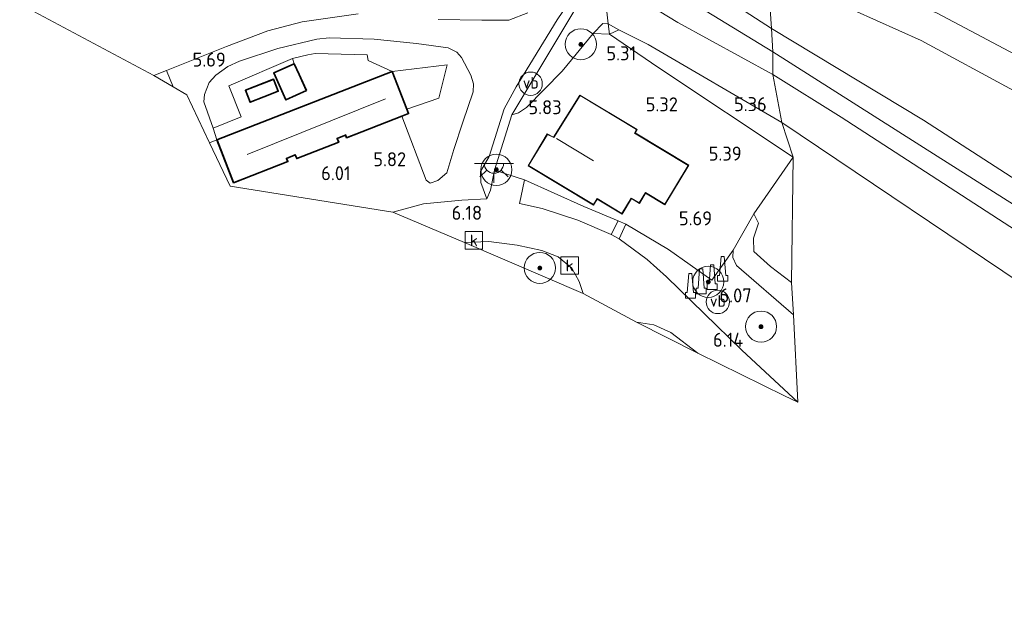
# Model space of a CAD drawing. Extents: x 141961 to 144947, y 416202 to 417778.
# Tile 101 of 122: x 144468 to 144595, y 416470 to 416545. Entities that reach past the tile are written whole.
import ezdxf
from ezdxf.enums import TextEntityAlignment as Align
from ezdxf.lldxf.tags import DXFTag

# ---------------------------------------------------------------- set-up
doc = ezdxf.new("R2010")
doc.units = 0
for name, color, linetype, lineweight in [('B-ME-BC-BETONVORM-GV', 50, 'Continuous', 18), ('B-ME-BV-GELEIDECONSTRUCTIE-S', 210, 'Continuous', 25), ('B-ME-GR-BOOM-S', 90, 'Continuous', 25), ('B-ME-GR-GRAS-GV', 60, 'Continuous', 13), ('B-ME-GR-HAAG-G', 90, 'GR-HAAG1', 13), ('B-ME-GW-TALUD_KRUIN-G', 90, 'Continuous', 18), ('B-ME-GW-TALUD_TEEN-G', 90, 'Continuous', 18), ('B-ME-IE-MEUBILAIR_WEGMEUBILAIR-S', 7, 'Continuous', 25), ('B-ME-IE-TERREINAFSCHEIDING_DOORGANG-G', 210, 'Continuous', 18), ('B-ME-IE-TERREINAFSCHEIDING_KUNSTMATIG_HEKWERK-G', 20, 'IE-TERREINAFSCHEIDING-KUNSTMATIG', 18), ('B-ME-KG-GRENS_OPNAME-G', 210, 'KG-OPNAME', 18), ('B-ME-KG-KADASTRAAL_DAKRAND-G', 170, 'Continuous', 18), ('B-ME-KG-KADASTRAAL_NOK-G', 10, 'Continuous', 18), ('B-ME-OG-BEBOUWING_SCHUUR-GV', 7, 'Continuous', 35), ('B-ME-OG-BEBOUWING_WONINGBOUW-GV', 7, 'Continuous', 18), ('B-ME-OG-HOOGTEPUNT-S', 7, 'Continuous', 25), ('B-ME-OG-TERREIN_GROEN_TUIN-GV', 7, 'Continuous', 18), ('B-ME-RI-GWA_KOLK-S', 30, 'Continuous', 25), ('B-ME-VH-VERHARDING_HALFVERHARDING-GV', 252, 'Continuous', 18), ('B-ME-VH-VERHARDING_STRAATBAKSTEEN-GV', 252, 'Continuous', 18), ('B-ME-VH-VERHARDING_TEGEL-GV', 252, 'Continuous', 18), ('B-ME-VW-VERKEERSTEKEN_DRAAGCONSTRUCTIE-S', 7, 'Continuous', 25), ('B-ME-WH-WINTERBED-G', 150, 'WH-WINTERBED', 18)]:
    doc.layers.add(name, color=color, linetype=linetype, lineweight=lineweight)
doc.styles.add('NLCS-ISO', font='NLCS-ISO.ttf')
doc.styles.add('NLCS-ISO-ANNOTATIVE-T18', font='NLCS-ISO.ttf', dxfattribs={"height": 1.8})
doc.styles.get("Standard").update_dxf_attribs({"font": 'arial.ttf'})
doc.linetypes.add('GR-HAAG1', pattern='A,6,[176,NLCS.SHX,S=0.125,R=0,X=0,Y=0],-2', length=8)
doc.linetypes.add('IE-TERREINAFSCHEIDING-KUNSTMATIG', pattern='A,4,[82,NLCS.SHX,S=0.75,R=90,X=0,Y=0],4,-2', length=10)
tags = doc.linetypes.add('KG-OPNAME', pattern='A,5.5,-2,["O",Standard,S=1.8,R=0,X=-0.5,Y=-0.9],-2,5.5,-2,[5,NLCS.SHX,S=0.75,R=0,X=0,Y=0],-2', length=19).pattern_tags.tags
tags[6] = DXFTag(74, 10)
tags = doc.linetypes.add('WH-WINTERBED', pattern='A,6,-3.5,["WB",Standard,S=1.8,R=0,X=-1.5,Y=-0.9],-3.5,6,-3.5,6,-3.5,6,-3.5,6,-3.5', length=51).pattern_tags.tags
tags[6] = DXFTag(74, 10)

# ---------------------------------------------------------------- blocks, each defined once
blk = doc.blocks.new('SAL-HOOGTELABEL-SO')
at = {"color": 0, "linetype": 'ByBlock', "lineweight": -2, "style": 'NLCS-ISO-ANNOTATIVE-T18'}
blk.add_attdef('HOOGTE', text='', height=1.8, dxfattribs=at).set_placement((2.79, 0), align=Align.RIGHT)
blk = doc.blocks.new('SGR-BOOM_01-SO')
at = {"linetype": 'ByBlock', "lineweight": 18}
h = blk.add_hatch(color=0, dxfattribs=at)
h.dxf.hatch_style = 1
edge = h.paths.add_edge_path()
edge.add_arc((0, 0), 0.25, 0, 360)
at = {"color": 0, "linetype": 'ByBlock', "lineweight": 18}
for radius in [2, 0.25]:
    blk.add_circle((0, 0), radius, dxfattribs=at)
blk = doc.blocks.new('SIE-WEG_PAAL_VERKEERSBORD-SO')
at = {"color": 0, "linetype": 'ByBlock', "lineweight": 18}
blk.add_circle((0, 0), 1.5, dxfattribs=at)
at = {"color": 0, "linetype": 'ByBlock', "lineweight": 18, "style": 'NLCS-ISO'}
blk.add_text('vb', height=1.5, dxfattribs=at).set_placement((0, 0.13), align=Align.MIDDLE_CENTER)
blk = doc.blocks.new('SIE-WEG_GELEIDECONSTRUCTIE-SO')
at = {"color": 0, "linetype": 'ByBlock', "lineweight": 18}
blk.add_lwpolyline([(0.4, -0.87), (0.2, 1.59), (-0.2, 1.59), (-0.4, -0.87), (-0.65, -0.87), (-0.65, -1.59), (0.65, -1.59), (0.65, -0.87)], close=True, dxfattribs=at)
blk = doc.blocks.new('SRI-KOLK-SO')
at = {"color": 0, "linetype": 'ByBlock', "lineweight": 18}
blk.add_lwpolyline([(-1.125, -1.125), (1.125, -1.125), (1.125, 1.125), (-1.125, 1.125)], close=True, dxfattribs=at)
at = {"color": 0, "linetype": 'ByBlock', "lineweight": 18, "style": 'NLCS-ISO'}
blk.add_text('k', height=1.5, dxfattribs=at).set_placement((0, 0), align=Align.MIDDLE_CENTER)
blk = doc.blocks.new('SKL-ET_OV_LICHTPUNT-SO')
at = {"color": 0, "linetype": 'ByBlock', "lineweight": 18}
for points in [[(-1.25, 0), (-2.5, 0)], [(1.25, 0), (2.5, 0)], [(-0.92, -0.85), (-1.83, -1.7)], [(0, -1.25), (0, -2.5)], [(0.92, -0.85), (1.83, -1.7)]]:
    blk.add_lwpolyline(points, dxfattribs=at)
blk.add_lwpolyline([(0, 0), (1.25, 0, -1), (-1.25, 0)], format="xyb", close=True, dxfattribs=at)

msp = doc.modelspace()

# ---------------------------------------------------------------- linework, layer by layer
at = {"layer": 'B-ME-BC-BETONVORM-GV'}
msp.add_polyline3d([(144539.92, 416511.76, 6.17), (144540.42, 416510.2, 6.15), (144525.18, 416516.77, 6.17), (144528.33, 416516.86, 6.17), (144531.95, 416516.39, 6.17), (144535.12, 416515.73, 6.17), (144537.22, 416514.9, 6.19), (144538.99, 416513.46, 6.2)], close=True, dxfattribs=at)
at = {"layer": 'B-ME-GR-GRAS-GV'}
for points in [[(144564.09, 416552.38, 4.3), (144564.62, 416544.24, 6.74), (144555.08, 416550.49, 6.59), (144547.39, 416554.89, 6.79), (144541.74, 416559.98, 6.74), (144537.03, 416564.15, 6.61), (144540.72, 416567.57, 4.35), (144542.15, 416566.5, 4.42), (144551.33, 416560.06, 4.43)], [(144664.09, 416495.2, 3.09), (144661.5, 416491.75, 3.26), (144640.82, 416506.35, 3.27), (144616.77, 416522.69, 3.39), (144595.74, 416536.31, 3.42), (144583.88, 416542.7, 3.77), (144572.38, 416547.84, 4.27), (144564.09, 416552.38, 4.3), (144563.92, 416556.98, 4.3), (144572.84, 416552.02, 4.26), (144576.67, 416549.98, 4.19), (144582.66, 416547.47, 3.96), (144585.85, 416546.28, 3.69), (144598.87, 416539.38, 3.51), (144619.71, 416525.62, 3.45), (144642.96, 416509.9, 3.17), (144655.09, 416501.75, 3.09)], [(144564.81, 416541.24, 6.82), (144564.82, 416538.33, 6.75), (144552.61, 416545.03, 6.55), (144547.58, 416548.12, 6.67), (144544.17, 416550.11, 6.8), (144544.87, 416551.34, 6.83), (144545.27, 416551.91, 6.7), (144545.92, 416552.82, 6.82), (144547.02, 416554.37, 6.6), (144547.39, 416554.89, 6.79), (144555.08, 416550.49, 6.59), (144564.62, 416544.24, 6.74)], [(144661.5, 416491.75, 3.26), (144654.74, 416483.09, 6.91), (144643.51, 416491.42, 6.81), (144627.27, 416503.05, 6.82), (144603.17, 416520.19, 6.75), (144584.16, 416532.48, 6.75), (144564.62, 416544.24, 6.74), (144564.09, 416552.38, 4.3), (144572.38, 416547.84, 4.27), (144583.88, 416542.7, 3.77), (144595.74, 416536.31, 3.42), (144616.77, 416522.69, 3.39), (144640.82, 416506.35, 3.27)], [(144543.31, 416547.98, 6.71), (144543.66, 416544.87, 5.54), (144542.95, 416544.89, 5.56), (144541.72, 416543.63, 5.57), (144537.74, 416538.77, 5.72), (144533.16, 416534.09, 5.92), (144532.12, 416533.41, 6.05), (144531.26, 416533.16, 6.19), (144540, 416547.74, 6.73), (144542.19, 416549.81, 6.8), (144544.17, 416550.11, 6.8)], [(144564.82, 416538.33, 6.75), (144565.97, 416532.19, 5.26), (144548.8, 416542.22, 5.26), (144545, 416544.1, 5.5), (144543.66, 416544.87, 5.54), (144543.31, 416547.98, 6.71), (144544.17, 416550.11, 6.8), (144547.58, 416548.12, 6.67), (144552.61, 416545.03, 6.55)], [(144543.66, 416544.87, 5.54), (144543.8, 416543.52, 5.6), (144541.72, 416543.63, 5.57), (144542.95, 416544.89, 5.56)], [(144545, 416544.1, 5.5), (144543.8, 416543.52, 5.6), (144543.66, 416544.87, 5.54)], [(144565.97, 416532.19, 5.26), (144567.43, 416527.74, 5.38), (144550.15, 416539.2, 5.31), (144543.8, 416543.52, 5.6), (144545, 416544.1, 5.5), (144548.8, 416542.22, 5.26)], [(144652.36, 416479.71, 6.97), (144651.82, 416478.92, 6.87), (144646.35, 416483.44, 6.81), (144625.87, 416497.84, 6.82), (144605.39, 416512.24, 6.83), (144573.58, 416532.88, 6.76), (144564.82, 416538.33, 6.75), (144564.81, 416541.24, 6.82), (144564.62, 416544.24, 6.74), (144584.16, 416532.48, 6.75), (144603.17, 416520.19, 6.75), (144627.27, 416503.05, 6.82), (144643.51, 416491.42, 6.81), (144654.74, 416483.09, 6.91), (144653.55, 416481.39, 6.94)], [(144524.19, 416541.23, 5.82), (144524.81, 416540.54, 5.88), (144526.01, 416538.25, 6), (144526.34, 416537.15, 6.05), (144526.32, 416536.11, 6.1), (144524.99, 416532.22, 6.12), (144523.82, 416528.69, 6.05), (144522.9, 416525.7, 6.01), (144521.78, 416524.72, 6.01), (144520.76, 416524.37, 5.91), (144520.27, 416524.78, 5.89), (144517.13, 416532.98, 5.64), (144518, 416533.32, 5.76), (144517.79, 416533.87, 5.81), (144521.91, 416535.31, 5.64), (144522.95, 416539.59, 5.6), (144515.89, 416538.74, 5.53), (144512.8, 416540.13, 5.68), (144512.67, 416540.88, 5.75), (144506.01, 416541.04, 5.7), (144505.04, 416540.86, 5.71), (144503.09, 416540.41, 5.77), (144494.89, 416536.91, 5.69), (144496.48, 416532.9, 5.57), (144492.89, 416531.45, 5.8), (144491.71, 416534.85, 5.85), (144491.79, 416535.77, 5.85), (144492.37, 416537.32, 5.76), (144493.24, 416538.26, 5.73), (144494.78, 416539.38, 5.64), (144496.26, 416540.04, 5.67), (144501.22, 416541.7, 5.58), (144506.21, 416542.9, 5.5), (144507.8, 416543.06, 5.49), (144513.59, 416542.87, 5.57), (144519.02, 416542.34, 5.6), (144523.1, 416541.78, 5.78)], [(144625.87, 416497.84, 6.82), (144646.35, 416483.44, 6.81), (144651.82, 416478.92, 6.87), (144650.37, 416477.38, 6.26), (144645.81, 416480.66, 5.94), (144627.64, 416491.78, 5.51), (144627.85, 416487.48, 5.66), (144625.07, 416489.3, 5.09), (144624.91, 416491.69, 5.04), (144624.55, 416492.3, 5.03), (144616.94, 416497.76, 4.98), (144607.8, 416504.05, 5.13), (144599.09, 416509.88, 5.26), (144565.97, 416532.19, 5.26), (144564.82, 416538.33, 6.75), (144573.58, 416532.88, 6.76), (144605.39, 416512.24, 6.83)], [(144567.43, 416527.74, 5.38), (144567.21, 416511.63, 5.15), (144564.5, 416513.68, 5.22), (144562.35, 416515.59, 5.33), (144562.32, 416517.3, 5.37), (144562.95, 416519.23, 5.42), (144562.36, 416520.43, 5.67)], [(144544.93, 416519.54, 6.32), (144544.05, 416517.77, 6.29), (144539.76, 416519.64, 6.25), (144535.18, 416521.11, 6.25), (144532.27, 416521.78, 6.25), (144532.42, 416522.55, 6.29), (144532.89, 416524.81, 6.23), (144540.51, 416521.37, 6.37)], [(144567.21, 416511.63, 5.15), (144567.48, 416507.45, 5.88), (144560.13, 416513.8, 5.89), (144559.68, 416514.82, 5.86), (144559.73, 416515.78, 5.83), (144562.36, 416520.43, 5.67), (144562.95, 416519.23, 5.42), (144562.32, 416517.3, 5.37), (144562.35, 416515.59, 5.33), (144564.5, 416513.68, 5.22)], [(144551.42, 416515.87, 6.25), (144556.95, 416511.89, 6.16), (144559.73, 416515.78, 5.83), (144559.68, 416514.82, 5.86), (144560.13, 416513.8, 5.89), (144567.48, 416507.45, 5.88), (144568.04, 416496.25, 6.13), (144560.84, 416502.91, 6.15), (144551.13, 416512.32, 6.28), (144548.65, 416514.57, 6.29), (144545.07, 416517.23, 6.29), (144545.94, 416519.1, 6.32)], [(144551.7, 416505.19, 6.18), (144555.17, 416502.52, 6.24), (144547.29, 416506.51, 6.09), (144549.51, 416506.19, 6.17)]]:
    msp.add_polyline3d(points, close=True, dxfattribs=at)
for points in [[(144540, 416547.74, 6.73), (144531.26, 416533.16, 6.19), (144529.04, 416526.05, 6.23), (144528.52, 416523.48, 6.28), (144528.05, 416522.38, 6.23), (144527.27, 416524.48, 6.18), (144527.24, 416525.89, 6.17), (144528.35, 416527.82, 6.18), (144530.28, 416533.93, 6.2), (144531.82, 416536.78, 6.38), (144537.08, 416545.37, 6.61), (144541.77, 416552.26, 6.79)], [(144511.52, 416546.16, 5.45), (144504.35, 416545.12, 5.53), (144499.92, 416543.96, 5.58), (144494.62, 416541.94, 5.63), (144486.88, 416538.85, 5.8), (144485.26, 416538.2, 5.83), (144469.85, 416546.44, 5.16)], [(144533.31, 416546.29, 6.56), (144530.87, 416545.32, 6.45), (144527.42, 416545.32, 6.14), (144521.82, 416545.4, 5.56)], [(144598.87, 416539.38, 3.51), (144585.85, 416546.28, 3.69)]]:
    msp.add_polyline3d(points, dxfattribs=at)
at = {"layer": 'B-ME-GR-HAAG-G'}
for points in [[(144515.89, 416538.74, 5.53), (144522.95, 416539.59, 5.6), (144521.91, 416535.31, 5.64), (144517.79, 416533.87, 5.81)], [(144562.36, 416520.43, 5.67), (144559.73, 416515.78, 5.83)], [(144559.73, 416515.78, 5.83), (144556.95, 416511.89, 6.16), (144551.42, 416515.87, 6.25), (144545.94, 416519.1, 6.32)]]:
    msp.add_polyline3d(points, dxfattribs=at)
at = {"layer": 'B-ME-GW-TALUD_KRUIN-G'}
for points in [[(144564.62, 416544.24, 6.74), (144555.08, 416550.49, 6.59), (144547.39, 416554.89, 6.79)], [(144531.26, 416533.16, 6.19), (144540, 416547.74, 6.73), (144542.19, 416549.81, 6.8), (144544.17, 416550.11, 6.8), (144547.58, 416548.12, 6.67), (144552.61, 416545.03, 6.55), (144564.82, 416538.33, 6.75)], [(144660.66, 416480.76, 6.96), (144654.74, 416483.09, 6.91), (144643.51, 416491.42, 6.81), (144627.27, 416503.05, 6.82), (144603.17, 416520.19, 6.75), (144584.16, 416532.48, 6.75), (144564.62, 416544.24, 6.74)], [(144564.82, 416538.33, 6.75), (144573.58, 416532.88, 6.76), (144605.39, 416512.24, 6.83), (144625.87, 416497.84, 6.82), (144646.35, 416483.44, 6.81), (144651.82, 416478.92, 6.87), (144652.36, 416477.25, 6.87), (144652.86, 416475.16, 6.83), (144651.66, 416470.12, 6.36)], [(144559.73, 416515.78, 5.83), (144559.68, 416514.82, 5.86), (144560.13, 416513.8, 5.89), (144567.48, 416507.45, 5.88)]]:
    msp.add_polyline3d(points, dxfattribs=at)
at = {"layer": 'B-ME-GW-TALUD_TEEN-G'}
for points in [[(144666.46, 416487.95, 3.26), (144661.5, 416491.75, 3.26), (144640.82, 416506.35, 3.27), (144616.77, 416522.69, 3.39), (144595.74, 416536.31, 3.42), (144583.88, 416542.7, 3.77), (144572.38, 416547.84, 4.27), (144564.09, 416552.38, 4.3)], [(144545, 416544.1, 5.5), (144543.66, 416544.87, 5.54), (144542.95, 416544.89, 5.56), (144541.72, 416543.63, 5.57)], [(144543.8, 416543.52, 5.6), (144545, 416544.1, 5.5), (144548.8, 416542.22, 5.26), (144565.97, 416532.19, 5.26)], [(144531.26, 416533.16, 6.19), (144532.12, 416533.41, 6.05), (144533.16, 416534.09, 5.92), (144537.74, 416538.77, 5.72)], [(144567.21, 416511.63, 5.15), (144564.5, 416513.68, 5.22), (144562.35, 416515.59, 5.33), (144562.32, 416517.3, 5.37), (144562.95, 416519.23, 5.42), (144562.36, 416520.43, 5.67)]]:
    msp.add_polyline3d(points, dxfattribs=at)
at = {"layer": 'B-ME-IE-TERREINAFSCHEIDING_DOORGANG-G'}
for points in [[(144505.04, 416540.86, 5.71), (144506.01, 416541.04, 5.7)], [(144493.36, 416529.97, 5.79), (144492.44, 416529.55, 5.96)], [(144545.94, 416519.1, 6.32), (144544.93, 416519.54, 6.32)]]:
    msp.add_polyline3d(points, dxfattribs=at)
at = {"layer": 'B-ME-IE-TERREINAFSCHEIDING_KUNSTMATIG_HEKWERK-G'}
for points in [[(144563.92, 416556.98, 4.3), (144572.84, 416552.02, 4.26), (144576.67, 416549.98, 4.19), (144582.66, 416547.47, 3.96), (144585.85, 416546.28, 3.69), (144598.87, 416539.38, 3.51), (144619.71, 416525.62, 3.45), (144642.96, 416509.9, 3.17), (144655.09, 416501.75, 3.09), (144664.09, 416495.2, 3.09)], [(144544.87, 416551.34, 6.83), (144544.17, 416550.11, 6.8), (144543.31, 416547.98, 6.71), (144543.66, 416544.87, 5.54), (144543.8, 416543.52, 5.6)], [(144537.74, 416538.77, 5.72), (144541.72, 416543.63, 5.57)], [(144541.72, 416543.63, 5.57), (144543.8, 416543.52, 5.6)], [(144543.8, 416543.52, 5.6), (144550.15, 416539.2, 5.31), (144567.43, 416527.74, 5.38)], [(144503.3, 416539.73, 5.77), (144503.09, 416540.41, 5.77), (144505.04, 416540.86, 5.71)], [(144506.01, 416541.04, 5.7), (144512.67, 416540.88, 5.75), (144512.8, 416540.13, 5.68)], [(144528.52, 416523.48, 6.28), (144529.04, 416526.05, 6.23), (144532.89, 416524.81, 6.23), (144540.51, 416521.37, 6.37), (144544.93, 416519.54, 6.32)], [(144532.89, 416524.81, 6.23), (144532.42, 416522.55, 6.29)]]:
    msp.add_polyline3d(points, dxfattribs=at)
at = {"layer": 'B-ME-KG-GRENS_OPNAME-G'}
msp.add_polyline3d([(144384.17, 416581.53, 5.06), (144406.71, 416572.66, 5.3), (144415.13, 416569.41, 5.3), (144415.49, 416569.38, 5.3), (144415.75, 416569.36, 5.3), (144416.35, 416569.32, 4.97), (144423.68, 416566.51, 4), (144449.46, 416557.19, 4.05), (144468.31, 416547.18, 4.9), (144469.85, 416546.44, 5.16), (144485.26, 416538.2, 5.83), (144487.76, 416536.75, 5.87), (144489.5, 416535.73, 5.9), (144492.44, 416529.55, 5.96), (144495.08, 416523.99, 6.14), (144515.98, 416520.67, 6.22), (144525.18, 416516.77, 6.17), (144540.42, 416510.2, 6.15), (144547.29, 416506.51, 6.09), (144555.17, 416502.52, 6.24), (144566.29, 416497.06, 6.14), (144568.04, 416496.25, 6.13)], dxfattribs=at)
at = {"layer": 'B-ME-KG-KADASTRAAL_DAKRAND-G'}
for points in [[(144502.27, 416535.14, 8.4), (144500.74, 416538.51, 8.4), (144503.28, 416539.66, 8.52), (144503.89, 416538.31, 8.52), (144504.81, 416536.29, 8.52)], [(144510.07, 416530.29, 8.22), (144509.94, 416530.62, 8.22), (144508.77, 416530.16, 8.22), (144508.97, 416529.66, 8.22), (144503.66, 416527.59, 8.22), (144503.47, 416528.07, 8.22), (144502.26, 416527.6, 8.22), (144502.42, 416527.18, 8.22), (144495.55, 416524.5, 8.22), (144493.43, 416529.94, 8.22), (144515.86, 416538.67, 8.22), (144517.94, 416533.35, 8.22)], [(144497.67, 416534.84, 8.39), (144497.1, 416536.3, 8.39), (144500.63, 416537.67, 8.39), (144501.2, 416536.22, 8.39), (144499.4, 416535.52, 8.39)], [(144550.93, 416521.68, 8.14), (144548.45, 416523.18, 8.13), (144547.65, 416521.85, 8.13), (144546.62, 416522.47, 20.55), (144545.42, 416520.47, 20.55), (144542.22, 416522.4, 9.48), (144541.75, 416521.63, 9.48), (144533.43, 416526.64, 9.24), (144535.84, 416530.64, 9.24), (144536.65, 416530.24, 9.24), (144540.04, 416535.64, 8.42), (144547.31, 416531.26, 8.38), (144547.04, 416530.81, 8), (144553.93, 416526.66, 8)]]:
    msp.add_polyline3d(points, close=True, dxfattribs=at)
at = {"layer": 'B-ME-KG-KADASTRAAL_NOK-G'}
for points in [[(144497.25, 416528.07, 11.18), (144515.04, 416535.2, 11.18)], [(144537.01, 416530.1, 14.67), (144541.75, 416527.27, 14.67)]]:
    msp.add_polyline3d(points, dxfattribs=at)
at = {"layer": 'B-ME-OG-BEBOUWING_SCHUUR-GV'}
for points in [[(144504.88, 416536.27, 5.77), (144502.25, 416535.08, 5.77), (144500.68, 416538.54, 5.77), (144503.3, 416539.73, 5.77), (144503.94, 416538.33, 5.77)], [(144517.13, 416532.98, 5.64), (144510.04, 416530.22, 6.02), (144509.91, 416530.55, 6.02), (144508.83, 416530.14, 6.02), (144509.03, 416529.63, 6.02), (144503.63, 416527.53, 6.02), (144503.44, 416528.01, 6.02), (144502.32, 416527.57, 6.02), (144502.49, 416527.15, 6.02), (144495.52, 416524.43, 6.02), (144493.36, 416529.97, 5.79), (144515.89, 416538.74, 5.53), (144517.79, 416533.87, 5.81), (144518, 416533.32, 5.76)], [(144499.42, 416535.47, 5.58), (144497.64, 416534.78, 5.58), (144497.04, 416536.32, 5.58), (144500.66, 416537.74, 5.58), (144501.26, 416536.19, 5.58)]]:
    msp.add_polyline3d(points, close=True, dxfattribs=at)
at = {"layer": 'B-ME-OG-BEBOUWING_WONINGBOUW-GV'}
msp.add_polyline3d([(144547.11, 416530.83, 5.51), (144554, 416526.68, 5.51), (144550.95, 416521.61, 5.51), (144548.46, 416523.11, 5.51), (144547.67, 416521.78, 5.51), (144546.64, 416522.4, 5.51), (144545.44, 416520.4, 6.41), (144542.23, 416522.33, 6.36), (144541.77, 416521.56, 6.31), (144533.37, 416526.62, 6.08), (144535.82, 416530.7, 5.84), (144536.63, 416530.31, 5.64), (144540.02, 416535.7, 5.51), (144547.37, 416531.28, 5.51)], close=True, dxfattribs=at)
at = {"layer": 'B-ME-OG-TERREIN_GROEN_TUIN-GV'}
for points in [[(144550.15, 416539.2, 5.31), (144567.43, 416527.74, 5.38), (144562.36, 416520.43, 5.67), (144559.73, 416515.78, 5.83), (144556.95, 416511.89, 6.16), (144551.42, 416515.87, 6.25), (144545.94, 416519.1, 6.32), (144544.93, 416519.54, 6.32), (144540.51, 416521.37, 6.37), (144532.89, 416524.81, 6.23), (144529.04, 416526.05, 6.23), (144531.26, 416533.16, 6.19), (144532.12, 416533.41, 6.05), (144533.16, 416534.09, 5.92), (144537.74, 416538.77, 5.72), (144541.72, 416543.63, 5.57), (144543.8, 416543.52, 5.6)], [(144512.8, 416540.13, 5.68), (144515.89, 416538.74, 5.53), (144493.36, 416529.97, 5.79), (144492.89, 416531.45, 5.8), (144496.48, 416532.9, 5.57), (144494.89, 416536.91, 5.69), (144503.09, 416540.41, 5.77), (144505.04, 416540.86, 5.71), (144506.01, 416541.04, 5.7), (144512.67, 416540.88, 5.75)], [(144500.68, 416538.54, 5.77), (144502.25, 416535.08, 5.77), (144504.88, 416536.27, 5.77), (144503.94, 416538.33, 5.77), (144503.3, 416539.73, 5.77)], [(144521.91, 416535.31, 5.64), (144517.79, 416533.87, 5.81), (144515.89, 416538.74, 5.53), (144522.95, 416539.59, 5.6)], [(144501.26, 416536.19, 5.58), (144500.66, 416537.74, 5.58), (144497.04, 416536.32, 5.58), (144497.64, 416534.78, 5.58), (144499.42, 416535.47, 5.58)], [(144540.02, 416535.7, 5.51), (144536.63, 416530.31, 5.64), (144535.82, 416530.7, 5.84), (144533.37, 416526.62, 6.08), (144541.77, 416521.56, 6.31), (144542.23, 416522.33, 6.36), (144545.44, 416520.4, 6.41), (144546.64, 416522.4, 5.51), (144547.67, 416521.78, 5.51), (144548.46, 416523.11, 5.51), (144550.95, 416521.61, 5.51), (144554, 416526.68, 5.51), (144547.11, 416530.83, 5.51), (144547.37, 416531.28, 5.51)]]:
    msp.add_polyline3d(points, close=True, dxfattribs=at)
at = {"layer": 'B-ME-VH-VERHARDING_HALFVERHARDING-GV'}
for points in [[(144541.77, 416552.26, 6.79), (144537.08, 416545.37, 6.61), (144531.82, 416536.78, 6.38), (144530.28, 416533.93, 6.2), (144528.35, 416527.82, 6.18), (144527.24, 416525.89, 6.17), (144527.27, 416524.48, 6.18), (144528.05, 416522.38, 6.23), (144524.86, 416522.18, 6.23), (144519.9, 416521.74, 6.23), (144515.98, 416520.67, 6.22), (144495.08, 416523.99, 6.14), (144492.44, 416529.55, 5.96), (144489.5, 416535.73, 5.9), (144487.76, 416536.75, 5.87), (144486.88, 416538.85, 5.8), (144494.62, 416541.94, 5.63), (144499.92, 416543.96, 5.58), (144504.35, 416545.12, 5.53), (144511.52, 416546.16, 5.45)], [(144521.82, 416545.4, 5.56), (144527.42, 416545.32, 6.14), (144530.87, 416545.32, 6.45), (144533.31, 416546.29, 6.56)]]:
    msp.add_polyline3d(points, dxfattribs=at)
msp.add_polyline3d([(144493.36, 416529.97, 5.79), (144495.52, 416524.43, 6.02), (144502.49, 416527.15, 6.02), (144502.32, 416527.57, 6.02), (144503.44, 416528.01, 6.02), (144503.63, 416527.53, 6.02), (144509.03, 416529.63, 6.02), (144508.83, 416530.14, 6.02), (144509.91, 416530.55, 6.02), (144510.04, 416530.22, 6.02), (144517.13, 416532.98, 5.64), (144520.27, 416524.78, 5.89), (144520.76, 416524.37, 5.91), (144521.78, 416524.72, 6.01), (144522.9, 416525.7, 6.01), (144523.82, 416528.69, 6.05), (144524.99, 416532.22, 6.12), (144526.32, 416536.11, 6.1), (144526.34, 416537.15, 6.05), (144526.01, 416538.25, 6), (144524.81, 416540.54, 5.88), (144524.19, 416541.23, 5.82), (144523.1, 416541.78, 5.78), (144519.02, 416542.34, 5.6), (144513.59, 416542.87, 5.57), (144507.8, 416543.06, 5.49), (144506.21, 416542.9, 5.5), (144501.22, 416541.7, 5.58), (144496.26, 416540.04, 5.67), (144494.78, 416539.38, 5.64), (144493.24, 416538.26, 5.73), (144492.37, 416537.32, 5.76), (144491.79, 416535.77, 5.85), (144491.71, 416534.85, 5.85), (144492.89, 416531.45, 5.8)], close=True, dxfattribs=at)
at = {"layer": 'B-ME-VH-VERHARDING_STRAATBAKSTEEN-GV'}
msp.add_polyline3d([(144545.07, 416517.23, 6.29), (144548.65, 416514.57, 6.29), (144551.13, 416512.32, 6.28), (144560.84, 416502.91, 6.15), (144568.04, 416496.25, 6.13), (144566.29, 416497.06, 6.14), (144555.17, 416502.52, 6.24), (144551.7, 416505.19, 6.18), (144549.51, 416506.19, 6.17), (144547.29, 416506.51, 6.09), (144540.42, 416510.2, 6.15), (144539.92, 416511.76, 6.17), (144538.99, 416513.46, 6.2), (144537.22, 416514.9, 6.19), (144535.12, 416515.73, 6.17), (144531.95, 416516.39, 6.17), (144528.33, 416516.86, 6.17), (144525.18, 416516.77, 6.17), (144515.98, 416520.67, 6.22), (144519.9, 416521.74, 6.23), (144524.86, 416522.18, 6.23), (144528.05, 416522.38, 6.23), (144528.52, 416523.48, 6.28), (144529.04, 416526.05, 6.23), (144532.89, 416524.81, 6.23), (144532.42, 416522.55, 6.29), (144532.27, 416521.78, 6.25), (144535.18, 416521.11, 6.25), (144539.76, 416519.64, 6.25), (144544.05, 416517.77, 6.29)], close=True, dxfattribs=at)
at = {"layer": 'B-ME-VH-VERHARDING_TEGEL-GV'}
for points in [[(144486.88, 416538.85, 5.8), (144487.76, 416536.75, 5.87), (144485.26, 416538.2, 5.83)], [(144545.94, 416519.1, 6.32), (144545.07, 416517.23, 6.29), (144544.05, 416517.77, 6.29), (144544.93, 416519.54, 6.32)]]:
    msp.add_polyline3d(points, close=True, dxfattribs=at)
at = {"layer": 'B-ME-WH-WINTERBED-G'}
for points in [[(144564.81, 416541.24, 6.82), (144545.92, 416552.82, 6.82), (144541.66, 416555.42, 6.78), (144538.67, 416556.9, 6.89), (144531.76, 416560.67, 6.71), (144525.75, 416564.03, 6.84), (144507.07, 416574.39, 6.83), (144491.09, 416582.45, 6.83), (144474.27, 416590.16, 6.88)], [(144605.06, 416515.72, 6.84), (144585.92, 416527.84, 6.81), (144564.81, 416541.24, 6.82)]]:
    msp.add_polyline3d(points, dxfattribs=at)

# ---------------------------------------------------------------- block references
at = {"layer": 'B-ME-BV-GELEIDECONSTRUCTIE-S'}
for p in [(144558.37, 416513.36, 6.11), (144557.02, 416512.31, 6.11), (144554.22, 416511.18, 6.12), (144555.6, 416511.76, 6.11)]:
    msp.add_blockref('SIE-WEG_GELEIDECONSTRUCTIE-SO', p, dxfattribs=at)
at = {"layer": 'B-ME-GR-BOOM-S'}
for p in [(144540.14, 416542.23, 6.05), (144529.28, 416526.1, 6.31), (144534.87, 416513.48, 6.24), (144556.51, 416511.69, 6.3), (144563.29, 416505.94, 6.09)]:
    msp.add_blockref('SGR-BOOM_01-SO', p, dxfattribs=at)
at = {"layer": 'B-ME-IE-MEUBILAIR_WEGMEUBILAIR-S'}
msp.add_blockref('SKL-ET_OV_LICHTPUNT-SO', (144528.97, 416526.91, 6.16), dxfattribs=at)
at = {"layer": 'B-ME-OG-HOOGTEPUNT-S'}
for p, values in [((144544.46, 416540.17, 5.31), {'HOOGTE': '5.31'}), ((144491.72, 416539.36, 5.69), {'HOOGTE': '5.69'}), ((144549.82, 416533.61, 5.32), {'HOOGTE': '5.32'}), ((144561.24, 416533.63, 5.36), {'HOOGTE': '5.36'}), ((144534.87, 416533.24, 5.83), {'HOOGTE': '5.83'}), ((144558.01, 416527.28, 5.39), {'HOOGTE': '5.39'}), ((144514.9, 416526.55, 5.82), {'HOOGTE': '5.82'}), ((144507.77, 416524.76, 6.01), {'HOOGTE': '6.01'}), ((144524.66, 416519.67, 6.18), {'HOOGTE': '6.18'}), ((144554.21, 416518.96, 5.69), {'HOOGTE': '5.69'}), ((144559.29, 416509.05, 6.07), {'HOOGTE': '6.07'}), ((144558.23, 416503.35, 6.13), {'HOOGTE': '6.14'})]:
    msp.add_blockref('SAL-HOOGTELABEL-SO', p, dxfattribs=at).add_auto_attribs(values)
at = {"layer": 'B-ME-RI-GWA_KOLK-S'}
for p in [(144526.39, 416517.02, 6.17), (144538.7, 416513.8, 6.06)]:
    msp.add_blockref('SRI-KOLK-SO', p, dxfattribs=at)
at = {"layer": 'B-ME-VW-VERKEERSTEKEN_DRAAGCONSTRUCTIE-S'}
for p in [(144533.69, 416537.16, 6.36), (144557.74, 416509.11, 6.08)]:
    msp.add_blockref('SIE-WEG_PAAL_VERKEERSBORD-SO', p, dxfattribs=at)

doc.saveas('drawing.dxf')
